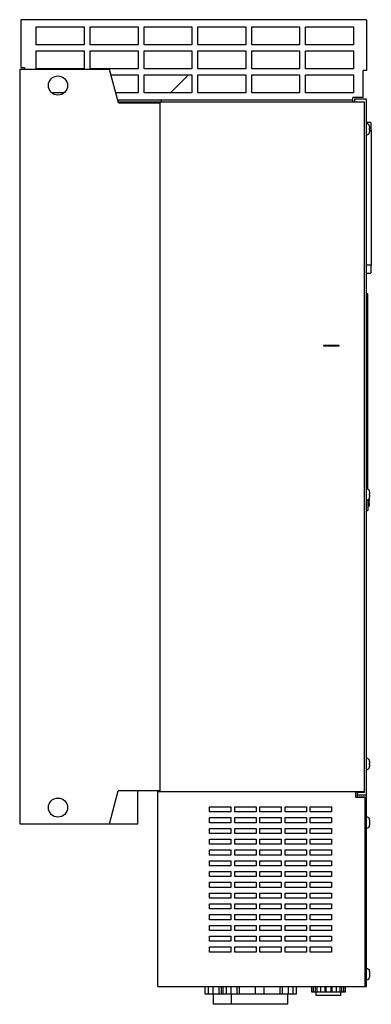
# Model space of a CAD drawing. Header units: millimetres. Extents: x 209 to 503, y 80 to 902.
import ezdxf

# ---------------------------------------------------------------- set-up
doc = ezdxf.new("R2010")
doc.units = ezdxf.units.MM
doc.header["$LTSCALE"] = 63.837686
doc.layers.get('0').update_dxf_attribs({"linetype": 'CONTINUOUS'})

msp = doc.modelspace()

# ---------------------------------------------------------------- linework, layer by layer
at = {"color": 7, "linetype": 'Continuous'}
for p, q in [((209.9, 902.01), (209.9, 862.01)), ((498.8, 902.01), (209.9, 902.01)), ((498.8, 902.01), (498.8, 859.51)), ((222.8, 881.01), (222.8, 896.01)), ((222.8, 896.01), (262.8, 896.01)), ((262.8, 896.01), (262.8, 881.01)), ((267.8, 881.01), (267.8, 896.01)), ((267.8, 896.01), (307.8, 896.01)), ((307.8, 896.01), (307.8, 881.01)), ((312.8, 881.01), (312.8, 896.01)), ((312.8, 896.01), (352.8, 896.01)), ((352.8, 896.01), (352.8, 881.01)), ((357.8, 881.01), (357.8, 896.01)), ((357.8, 896.01), (397.8, 896.01)), ((397.8, 896.01), (397.8, 881.01)), ((402.8, 881.01), (402.8, 896.01)), ((402.8, 896.01), (442.8, 896.01)), ((442.8, 896.01), (442.8, 881.01)), ((447.8, 881.01), (447.8, 896.01)), ((447.8, 896.01), (487.8, 896.01)), ((487.8, 896.01), (487.8, 881.01)), ((262.8, 881.01), (222.8, 881.01)), ((307.8, 881.01), (267.8, 881.01)), ((352.8, 881.01), (312.8, 881.01)), ((397.8, 881.01), (357.8, 881.01)), ((442.8, 881.01), (402.8, 881.01)), ((487.8, 881.01), (447.8, 881.01)), ((222.8, 861.01), (222.8, 876.01)), ((222.8, 876.01), (262.8, 876.01)), ((262.8, 876.01), (262.8, 861.01)), ((267.8, 861.01), (267.8, 876.01)), ((267.8, 876.01), (307.8, 876.01)), ((307.8, 876.01), (307.8, 861.01)), ((312.8, 861.01), (312.8, 876.01)), ((312.8, 876.01), (352.8, 876.01)), ((352.8, 876.01), (352.8, 861.01)), ((357.8, 861.01), (357.8, 876.01)), ((357.8, 876.01), (397.8, 876.01)), ((397.8, 876.01), (397.8, 861.01)), ((402.8, 861.01), (402.8, 876.01)), ((402.8, 876.01), (442.8, 876.01)), ((442.8, 876.01), (442.8, 861.01)), ((447.8, 861.01), (447.8, 876.01)), ((447.8, 876.01), (487.8, 876.01)), ((487.8, 876.01), (487.8, 861.01)), ((208.9, 860.51), (208.9, 230.51)), ((283.9, 860.51), (208.9, 860.51)), ((209.9, 862.01), (212.9, 862.01)), ((212.9, 862.01), (212.9, 860.51)), ((262.8, 861.01), (222.8, 861.01)), ((307.8, 861.01), (267.8, 861.01)), ((291.41, 832.51), (283.9, 860.51)), ((285.11, 856.01), (307.8, 856.01)), ((307.8, 856.01), (307.8, 841.01)), ((352.8, 861.01), (312.8, 861.01)), ((312.8, 841.01), (312.8, 856.01)), ((312.8, 856.01), (352.8, 856.01)), ((335.02, 841.01), (350.02, 856.01)), ((352.8, 856.01), (352.8, 841.01)), ((397.8, 861.01), (357.8, 861.01)), ((357.8, 841.01), (357.8, 856.01)), ((357.8, 856.01), (397.8, 856.01)), ((397.8, 856.01), (397.8, 841.01)), ((442.8, 861.01), (402.8, 861.01)), ((402.8, 841.01), (402.8, 856.01)), ((402.8, 856.01), (442.8, 856.01)), ((442.8, 856.01), (442.8, 841.01)), ((487.8, 861.01), (447.8, 861.01)), ((447.8, 841.01), (447.8, 856.01)), ((447.8, 856.01), (487.8, 856.01)), ((487.8, 856.01), (487.8, 841.01)), ((495.8, 837.01), (495.8, 859.51)), ((498.8, 859.51), (495.8, 859.51)), ((245.6, 841.01), (236.21, 841.01)), ((307.8, 841.01), (289.13, 841.01)), ((352.8, 841.01), (312.8, 841.01)), ((397.8, 841.01), (357.8, 841.01)), ((442.8, 841.01), (402.8, 841.01)), ((487.8, 841.01), (447.8, 841.01)), ((290.74, 835.01), (487.3, 835.01)), ((291.14, 833.51), (496.8, 833.51)), ((291.41, 832.51), (325.9, 832.51)), ((325.9, 833.51), (325.9, 257.51)), ((327.4, 833.51), (327.4, 835.01)), ((487.3, 833.51), (487.3, 837.01)), ((495.8, 837.01), (487.3, 837.01)), ((488.8, 835.51), (488.8, 833.51)), ((498.8, 835.51), (488.8, 835.51)), ((496.8, 833.51), (496.8, 256.51)), ((498.8, 94.51), (498.8, 835.51)), ((502.32, 816.22), (498.8, 816.22)), ((500.7, 814.26), (500.72, 814.26)), ((500.7, 806.76), (500.72, 806.76)), ((501.3, 812.6), (501.3, 811.01)), ((501.3, 811.01), (501.3, 811.01)), ((501.3, 810.01), (501.3, 808.42)), ((501.3, 810.01), (501.3, 810.01)), ((501.3, 809.45), (502.73, 809.45)), ((502.73, 809.45), (502.73, 697.05)), ((502.73, 697.05), (498.8, 697.05)), ((498.8, 690.28), (502.32, 690.28)), ((499.8, 673.01), (498.8, 673.01)), ((499.8, 509.75), (499.8, 673.01)), ((499.8, 636.71), (498.8, 636.71)), ((462.75, 629.8), (462.75, 629.74)), ((475.75, 629.8), (462.75, 629.8)), ((462.75, 629.74), (475.75, 629.74)), ((475.75, 629.74), (475.75, 629.8)), ((498.8, 626.71), (499.8, 626.71)), ((500.7, 509.26), (500.72, 509.26)), ((500.7, 501.76), (500.72, 501.76)), ((500.8, 501.76), (500.8, 499.51)), ((501.3, 507.6), (501.3, 506.01)), ((501.3, 506.01), (501.3, 506.01)), ((501.3, 505.01), (501.3, 505.01)), ((501.3, 505.01), (501.3, 503.42)), ((499.8, 501.1), (499.8, 492.01)), ((499.8, 499.51), (500.8, 499.51)), ((500.8, 498.51), (499.8, 498.51)), ((500.8, 495.76), (499.8, 495.76)), ((500.8, 498.51), (500.8, 495.76)), ((498.8, 492.01), (499.8, 492.01)), ((500.7, 284.26), (500.72, 284.26)), ((501.3, 282.6), (501.3, 281.01)), ((501.3, 281.01), (501.3, 281.01)), ((501.3, 280.01), (501.3, 280.01)), ((501.3, 280.01), (501.3, 278.42)), ((500.7, 276.76), (500.72, 276.76)), ((283.9, 230.51), (291.27, 258.01)), ((325.9, 258.01), (291.27, 258.01)), ((307.7, 230.51), (307.7, 258.01)), ((324.4, 257.51), (496.8, 257.51)), ((324.4, 94.51), (324.4, 257.51)), ((489.8, 252.51), (489.8, 257.51)), ((496.8, 256.51), (490.8, 256.51)), ((490.8, 256.51), (490.8, 252.97)), ((497.3, 252.51), (489.8, 252.51)), ((498.8, 254.51), (490.8, 254.51)), ((490.8, 252.97), (497.3, 252.97)), ((497.3, 252.97), (497.3, 94.51)), ((367.65, 244.66), (385.45, 244.66)), ((367.65, 240.36), (367.65, 244.66)), ((385.45, 240.36), (367.65, 240.36)), ((385.45, 244.66), (385.45, 240.36)), ((388.65, 244.66), (406.45, 244.66)), ((388.65, 240.36), (388.65, 244.66)), ((406.45, 240.36), (388.65, 240.36)), ((406.45, 244.66), (406.45, 240.36)), ((409.65, 244.66), (427.45, 244.66)), ((409.65, 240.36), (409.65, 244.66)), ((427.45, 240.36), (409.65, 240.36)), ((427.45, 244.66), (427.45, 240.36)), ((430.65, 244.66), (448.45, 244.66)), ((430.65, 240.36), (430.65, 244.66)), ((448.45, 240.36), (430.65, 240.36)), ((448.45, 244.66), (448.45, 240.36)), ((451.65, 244.66), (469.45, 244.66)), ((451.65, 240.36), (451.65, 244.66)), ((469.45, 240.36), (451.65, 240.36)), ((469.45, 244.66), (469.45, 240.36)), ((208.9, 230.51), (307.7, 230.51)), ((367.65, 235.66), (385.45, 235.66)), ((367.65, 231.36), (367.65, 235.66)), ((385.45, 231.36), (367.65, 231.36)), ((385.45, 235.66), (385.45, 231.36)), ((388.65, 235.66), (406.45, 235.66)), ((388.65, 231.36), (388.65, 235.66)), ((406.45, 231.36), (388.65, 231.36)), ((406.45, 235.66), (406.45, 231.36)), ((409.65, 235.66), (427.45, 235.66)), ((409.65, 231.36), (409.65, 235.66)), ((427.45, 231.36), (409.65, 231.36)), ((427.45, 235.66), (427.45, 231.36)), ((430.65, 235.66), (448.45, 235.66)), ((430.65, 231.36), (430.65, 235.66)), ((448.45, 231.36), (430.65, 231.36)), ((448.45, 235.66), (448.45, 231.36)), ((451.65, 235.66), (469.45, 235.66)), ((451.65, 231.36), (451.65, 235.66)), ((469.45, 231.36), (451.65, 231.36)), ((469.45, 235.66), (469.45, 231.36)), ((500.84, 235.17), (500.82, 235.17)), ((501.3, 233.67), (501.3, 229.28)), ((367.65, 226.66), (385.45, 226.66)), ((367.65, 222.36), (367.65, 226.66)), ((385.45, 222.36), (367.65, 222.36)), ((385.45, 226.66), (385.45, 222.36)), ((388.65, 226.66), (406.45, 226.66)), ((388.65, 222.36), (388.65, 226.66)), ((406.45, 222.36), (388.65, 222.36)), ((406.45, 226.66), (406.45, 222.36)), ((409.65, 226.66), (427.45, 226.66)), ((409.65, 222.36), (409.65, 226.66)), ((427.45, 222.36), (409.65, 222.36)), ((427.45, 226.66), (427.45, 222.36)), ((430.65, 226.66), (448.45, 226.66)), ((430.65, 222.36), (430.65, 226.66)), ((448.45, 222.36), (430.65, 222.36)), ((448.45, 226.66), (448.45, 222.36)), ((451.65, 226.66), (469.45, 226.66)), ((451.65, 222.36), (451.65, 226.66)), ((469.45, 222.36), (451.65, 222.36)), ((469.45, 226.66), (469.45, 222.36)), ((500.84, 227.77), (500.82, 227.77)), ((367.65, 217.66), (385.45, 217.66)), ((367.65, 213.36), (367.65, 217.66)), ((385.45, 217.66), (385.45, 213.36)), ((388.65, 217.66), (406.45, 217.66)), ((388.65, 213.36), (388.65, 217.66)), ((406.45, 217.66), (406.45, 213.36)), ((409.65, 217.66), (427.45, 217.66)), ((409.65, 213.36), (409.65, 217.66)), ((427.45, 217.66), (427.45, 213.36)), ((430.65, 217.66), (448.45, 217.66)), ((430.65, 213.36), (430.65, 217.66)), ((448.45, 217.66), (448.45, 213.36)), ((451.65, 217.66), (469.45, 217.66)), ((451.65, 213.36), (451.65, 217.66)), ((469.45, 217.66), (469.45, 213.36)), ((385.45, 213.36), (367.65, 213.36)), ((367.65, 208.66), (385.45, 208.66)), ((367.65, 204.36), (367.65, 208.66)), ((385.45, 208.66), (385.45, 204.36)), ((406.45, 213.36), (388.65, 213.36)), ((388.65, 208.66), (406.45, 208.66)), ((388.65, 204.36), (388.65, 208.66)), ((406.45, 208.66), (406.45, 204.36)), ((427.45, 213.36), (409.65, 213.36)), ((409.65, 208.66), (427.45, 208.66)), ((409.65, 204.36), (409.65, 208.66)), ((427.45, 208.66), (427.45, 204.36)), ((448.45, 213.36), (430.65, 213.36)), ((430.65, 208.66), (448.45, 208.66)), ((430.65, 204.36), (430.65, 208.66)), ((448.45, 208.66), (448.45, 204.36)), ((469.45, 213.36), (451.65, 213.36)), ((451.65, 208.66), (469.45, 208.66)), ((451.65, 204.36), (451.65, 208.66)), ((469.45, 208.66), (469.45, 204.36)), ((385.45, 204.36), (367.65, 204.36)), ((367.65, 199.66), (385.45, 199.66)), ((367.65, 195.36), (367.65, 199.66)), ((385.45, 199.66), (385.45, 195.36)), ((406.45, 204.36), (388.65, 204.36)), ((388.65, 199.66), (406.45, 199.66)), ((388.65, 195.36), (388.65, 199.66)), ((406.45, 199.66), (406.45, 195.36)), ((427.45, 204.36), (409.65, 204.36)), ((409.65, 199.66), (427.45, 199.66)), ((409.65, 195.36), (409.65, 199.66)), ((427.45, 199.66), (427.45, 195.36)), ((448.45, 204.36), (430.65, 204.36)), ((430.65, 199.66), (448.45, 199.66)), ((430.65, 195.36), (430.65, 199.66)), ((448.45, 199.66), (448.45, 195.36)), ((469.45, 204.36), (451.65, 204.36)), ((451.65, 199.66), (469.45, 199.66)), ((451.65, 195.36), (451.65, 199.66)), ((469.45, 199.66), (469.45, 195.36)), ((385.45, 195.36), (367.65, 195.36)), ((367.65, 190.66), (385.45, 190.66)), ((367.65, 186.36), (367.65, 190.66)), ((385.45, 190.66), (385.45, 186.36)), ((406.45, 195.36), (388.65, 195.36)), ((388.65, 190.66), (406.45, 190.66)), ((388.65, 186.36), (388.65, 190.66)), ((406.45, 190.66), (406.45, 186.36)), ((427.45, 195.36), (409.65, 195.36)), ((409.65, 190.66), (427.45, 190.66)), ((409.65, 186.36), (409.65, 190.66)), ((427.45, 190.66), (427.45, 186.36)), ((448.45, 195.36), (430.65, 195.36)), ((430.65, 190.66), (448.45, 190.66)), ((430.65, 186.36), (430.65, 190.66)), ((448.45, 190.66), (448.45, 186.36)), ((469.45, 195.36), (451.65, 195.36)), ((451.65, 190.66), (469.45, 190.66)), ((451.65, 186.36), (451.65, 190.66)), ((469.45, 190.66), (469.45, 186.36)), ((385.45, 186.36), (367.65, 186.36)), ((367.65, 181.66), (385.45, 181.66)), ((367.65, 177.36), (367.65, 181.66)), ((385.45, 181.66), (385.45, 177.36)), ((406.45, 186.36), (388.65, 186.36)), ((388.65, 181.66), (406.45, 181.66)), ((388.65, 177.36), (388.65, 181.66)), ((406.45, 181.66), (406.45, 177.36)), ((427.45, 186.36), (409.65, 186.36)), ((409.65, 181.66), (427.45, 181.66)), ((409.65, 177.36), (409.65, 181.66)), ((427.45, 181.66), (427.45, 177.36)), ((448.45, 186.36), (430.65, 186.36)), ((430.65, 181.66), (448.45, 181.66)), ((430.65, 177.36), (430.65, 181.66)), ((448.45, 181.66), (448.45, 177.36)), ((469.45, 186.36), (451.65, 186.36)), ((451.65, 181.66), (469.45, 181.66)), ((451.65, 177.36), (451.65, 181.66)), ((469.45, 181.66), (469.45, 177.36)), ((385.45, 177.36), (367.65, 177.36)), ((406.45, 177.36), (388.65, 177.36)), ((427.45, 177.36), (409.65, 177.36)), ((448.45, 177.36), (430.65, 177.36)), ((469.45, 177.36), (451.65, 177.36)), ((367.65, 172.66), (385.45, 172.66)), ((367.65, 168.36), (367.65, 172.66)), ((385.45, 168.36), (367.65, 168.36)), ((385.45, 172.66), (385.45, 168.36)), ((388.65, 172.66), (406.45, 172.66)), ((388.65, 168.36), (388.65, 172.66)), ((406.45, 168.36), (388.65, 168.36)), ((406.45, 172.66), (406.45, 168.36)), ((409.65, 172.66), (427.45, 172.66)), ((409.65, 168.36), (409.65, 172.66)), ((427.45, 168.36), (409.65, 168.36)), ((427.45, 172.66), (427.45, 168.36)), ((430.65, 172.66), (448.45, 172.66)), ((430.65, 168.36), (430.65, 172.66)), ((448.45, 168.36), (430.65, 168.36)), ((448.45, 172.66), (448.45, 168.36)), ((451.65, 172.66), (469.45, 172.66)), ((451.65, 168.36), (451.65, 172.66)), ((469.45, 168.36), (451.65, 168.36)), ((469.45, 172.66), (469.45, 168.36)), ((367.65, 163.66), (385.45, 163.66)), ((367.65, 159.36), (367.65, 163.66)), ((385.45, 159.36), (367.65, 159.36)), ((385.45, 163.66), (385.45, 159.36)), ((388.65, 163.66), (406.45, 163.66)), ((388.65, 159.36), (388.65, 163.66)), ((406.45, 159.36), (388.65, 159.36)), ((406.45, 163.66), (406.45, 159.36)), ((409.65, 163.66), (427.45, 163.66)), ((409.65, 159.36), (409.65, 163.66)), ((427.45, 159.36), (409.65, 159.36)), ((427.45, 163.66), (427.45, 159.36)), ((430.65, 163.66), (448.45, 163.66)), ((430.65, 159.36), (430.65, 163.66)), ((448.45, 159.36), (430.65, 159.36)), ((448.45, 163.66), (448.45, 159.36)), ((451.65, 163.66), (469.45, 163.66)), ((451.65, 159.36), (451.65, 163.66)), ((469.45, 159.36), (451.65, 159.36)), ((469.45, 163.66), (469.45, 159.36)), ((367.65, 154.66), (385.45, 154.66)), ((367.65, 150.36), (367.65, 154.66)), ((385.45, 150.36), (367.65, 150.36)), ((385.45, 154.66), (385.45, 150.36)), ((388.65, 154.66), (406.45, 154.66)), ((388.65, 150.36), (388.65, 154.66)), ((406.45, 150.36), (388.65, 150.36)), ((406.45, 154.66), (406.45, 150.36)), ((409.65, 154.66), (427.45, 154.66)), ((409.65, 150.36), (409.65, 154.66)), ((427.45, 150.36), (409.65, 150.36)), ((427.45, 154.66), (427.45, 150.36)), ((430.65, 154.66), (448.45, 154.66)), ((430.65, 150.36), (430.65, 154.66)), ((448.45, 150.36), (430.65, 150.36)), ((448.45, 154.66), (448.45, 150.36)), ((451.65, 154.66), (469.45, 154.66)), ((451.65, 150.36), (451.65, 154.66)), ((469.45, 150.36), (451.65, 150.36)), ((469.45, 154.66), (469.45, 150.36)), ((367.65, 145.66), (385.45, 145.66)), ((367.65, 141.36), (367.65, 145.66)), ((385.45, 141.36), (367.65, 141.36)), ((385.45, 145.66), (385.45, 141.36)), ((388.65, 145.66), (406.45, 145.66)), ((388.65, 141.36), (388.65, 145.66)), ((406.45, 141.36), (388.65, 141.36)), ((406.45, 145.66), (406.45, 141.36)), ((409.65, 145.66), (427.45, 145.66)), ((409.65, 141.36), (409.65, 145.66)), ((427.45, 141.36), (409.65, 141.36)), ((427.45, 145.66), (427.45, 141.36)), ((430.65, 145.66), (448.45, 145.66)), ((430.65, 141.36), (430.65, 145.66)), ((448.45, 141.36), (430.65, 141.36)), ((448.45, 145.66), (448.45, 141.36)), ((451.65, 145.66), (469.45, 145.66)), ((451.65, 141.36), (451.65, 145.66)), ((469.45, 141.36), (451.65, 141.36)), ((469.45, 145.66), (469.45, 141.36)), ((367.65, 136.66), (385.45, 136.66)), ((367.65, 132.36), (367.65, 136.66)), ((385.45, 132.36), (367.65, 132.36)), ((385.45, 136.66), (385.45, 132.36)), ((388.65, 136.66), (406.45, 136.66)), ((388.65, 132.36), (388.65, 136.66)), ((406.45, 132.36), (388.65, 132.36)), ((406.45, 136.66), (406.45, 132.36)), ((409.65, 136.66), (427.45, 136.66)), ((409.65, 132.36), (409.65, 136.66)), ((427.45, 132.36), (409.65, 132.36)), ((427.45, 136.66), (427.45, 132.36)), ((430.65, 136.66), (448.45, 136.66)), ((430.65, 132.36), (430.65, 136.66)), ((448.45, 132.36), (430.65, 132.36)), ((448.45, 136.66), (448.45, 132.36)), ((451.65, 136.66), (469.45, 136.66)), ((451.65, 132.36), (451.65, 136.66)), ((469.45, 132.36), (451.65, 132.36)), ((469.45, 136.66), (469.45, 132.36)), ((367.65, 127.66), (385.45, 127.66)), ((367.65, 123.36), (367.65, 127.66)), ((385.45, 123.36), (367.65, 123.36)), ((385.45, 127.66), (385.45, 123.36)), ((388.65, 127.66), (406.45, 127.66)), ((388.65, 123.36), (388.65, 127.66)), ((406.45, 123.36), (388.65, 123.36)), ((406.45, 127.66), (406.45, 123.36)), ((409.65, 127.66), (427.45, 127.66)), ((409.65, 123.36), (409.65, 127.66)), ((427.45, 123.36), (409.65, 123.36)), ((427.45, 127.66), (427.45, 123.36)), ((430.65, 127.66), (448.45, 127.66)), ((430.65, 123.36), (430.65, 127.66)), ((448.45, 123.36), (430.65, 123.36)), ((448.45, 127.66), (448.45, 123.36)), ((451.65, 127.66), (469.45, 127.66)), ((451.65, 123.36), (451.65, 127.66)), ((469.45, 123.36), (451.65, 123.36)), ((469.45, 127.66), (469.45, 123.36)), ((500.84, 108.67), (500.82, 108.67)), ((501.3, 107.17), (501.3, 102.78)), ((500.84, 101.27), (500.82, 101.27)), ((324.4, 94.51), (498.8, 94.51)), ((363.7, 94.51), (363.7, 88.51)), ((363.93, 88.51), (363.93, 94.51)), ((366.45, 94.51), (366.45, 88.51)), ((370.21, 94.51), (370.21, 88.51)), ((375.51, 88.51), (375.51, 94.51)), ((377.29, 94.51), (377.29, 88.51)), ((378.7, 94.51), (378.7, 88.51)), ((378.93, 88.51), (378.93, 94.51)), ((381.45, 94.51), (381.45, 88.51)), ((385.21, 94.51), (385.21, 88.51)), ((390.51, 88.51), (390.51, 94.51)), ((392.29, 94.51), (392.29, 88.51)), ((405.65, 94.51), (405.65, 88.51)), ((413.15, 88.51), (413.15, 94.51)), ((426.51, 88.51), (426.51, 94.51)), ((428.3, 94.51), (428.3, 88.51)), ((433.6, 88.51), (433.6, 94.51)), ((437.35, 88.51), (437.35, 94.51)), ((439.87, 94.51), (439.87, 88.51)), ((440.1, 88.51), (440.1, 94.51)), ((453.06, 89.78), (453.06, 94.51)), ((454.04, 94.51), (454.04, 89.78)), ((456.04, 89.78), (456.04, 94.51)), ((457.27, 94.51), (457.27, 89.78)), ((460.37, 94.51), (460.37, 89.78)), ((464.13, 89.78), (464.13, 94.51)), ((464.61, 94.51), (464.61, 89.78)), ((469.29, 89.78), (469.29, 94.51)), ((469.78, 94.51), (469.78, 89.78)), ((473.54, 89.78), (473.54, 94.51)), ((476.64, 89.78), (476.64, 94.51)), ((477.87, 94.51), (477.87, 89.78)), ((479.87, 89.78), (479.87, 94.51)), ((480.85, 94.51), (480.85, 89.78)), ((363.7, 88.51), (440.1, 88.51)), ((370.9, 79.71), (370.9, 88.51)), ((385.9, 79.71), (385.9, 88.51)), ((432.9, 79.71), (432.9, 88.51)), ((480.85, 89.78), (453.06, 89.78)), ((456.6, 87.01), (456.6, 89.78)), ((477.3, 87.01), (456.6, 87.01)), ((477.3, 87.01), (477.3, 89.78)), ((432.9, 79.71), (370.9, 79.71))]:
    msp.add_line(p, q, dxfattribs=at)
for centre in [(240.9, 847.01), (240.9, 244.01)]:
    msp.add_circle(centre, 8, dxfattribs=at)
for centre, radius, start, end in [((498.8, 812.66), 2.5, 39.79182, 90), ((498.77, 812.62), 2.53, 26.43775, 40.50543), ((498.78, 812.62), 2.53, 26.43445, 40.50863), ((498.78, 808.4), 2.53, 319.49108, 333.56575), ((498.78, 812.63), 2.52, 21.17977, 26.4042), ((498.78, 812.63), 2.52, 21.17901, 26.40502), ((498.78, 808.4), 2.52, 333.59618, 338.82001), ((498.75, 812.61), 2.55, 12.91242, 21.1698), ((498.75, 812.61), 2.55, 12.91181, 21.17082), ((498.75, 808.41), 2.55, 338.82906, 347.0875), ((498.71, 812.61), 2.6, 5.3384, 12.90031), ((498.71, 808.42), 2.6, 347.10027, 354.67826), ((498.69, 812.6), 2.61, 0.00222, 5.34583), ((498.7, 812.6), 2.61, 0.00267, 5.34677), ((498.7, 808.42), 2.61, 354.66972, 359.99547), ((464.15, 810.51), 37.15, 359.22887, 0.77113), ((498.8, 507.66), 2.5, 39.79182, 90), ((498.77, 507.62), 2.53, 26.43661, 40.50647), ((498.78, 507.62), 2.53, 26.43414, 40.50904), ((498.78, 503.4), 2.53, 319.48993, 333.56689), ((498.78, 507.63), 2.52, 21.17963, 26.40498), ((498.78, 503.4), 2.52, 333.59671, 338.8201), ((498.75, 507.61), 2.55, 12.91164, 21.17059), ((498.75, 503.41), 2.55, 338.82915, 347.08703), ((498.71, 507.61), 2.6, 5.33801, 12.90013), ((498.71, 503.42), 2.6, 347.09966, 354.67806), ((498.69, 507.6), 2.61, 0.00159, 5.346), ((498.7, 507.6), 2.61, 0.00372, 5.34649), ((498.7, 503.42), 2.61, 354.66959, 359.99676), ((464.15, 505.51), 37.15, 359.22884, 0.77116), ((498.8, 282.66), 2.5, 39.79182, 90), ((498.77, 282.62), 2.53, 26.43661, 40.50647), ((498.78, 282.62), 2.53, 26.43414, 40.50904), ((498.78, 282.63), 2.52, 21.17963, 26.40498), ((498.75, 282.61), 2.55, 12.91164, 21.17059), ((498.71, 282.61), 2.6, 5.33801, 12.90013), ((498.69, 282.6), 2.61, 0.00159, 5.346), ((498.7, 282.6), 2.61, 0.00372, 5.34649), ((464.15, 280.51), 37.15, 359.22884, 0.77116), ((498.78, 278.4), 2.53, 319.48993, 333.56689), ((498.78, 278.4), 2.52, 333.59671, 338.8201), ((498.75, 278.41), 2.55, 338.82915, 347.08703), ((498.71, 278.42), 2.6, 347.09966, 354.67806), ((498.7, 278.42), 2.61, 354.66959, 359.99676), ((498.77, 233.68), 2.53, 23.86415, 36.12816), ((498.77, 233.68), 2.53, 17.5175, 23.84954), ((498.76, 233.68), 2.54, 11.8911, 17.51714), ((498.7, 233.67), 2.6, 359.98213, 11.83904), ((498.8, 229.22), 2.5, 270, 324.54946), ((498.77, 229.27), 2.53, 323.8752, 336.13237), ((498.77, 229.27), 2.53, 323.87398, 336.13371), ((498.77, 229.26), 2.53, 336.14803, 341.683), ((498.76, 229.27), 2.54, 341.68448, 348.10751), ((498.76, 229.27), 2.54, 341.68358, 348.1085), ((498.71, 229.28), 2.59, 348.14607, 357.73305), ((498.71, 229.28), 2.59, 348.14339, 357.73371), ((498.68, 229.28), 2.62, 357.71463, 0.00022), ((498.68, 229.28), 2.62, 357.71665, 0.00591), ((498.77, 107.18), 2.53, 23.86415, 36.12816), ((498.77, 107.18), 2.53, 17.51749, 23.84954), ((498.76, 107.18), 2.54, 11.8911, 17.51713), ((498.7, 107.17), 2.6, 359.98213, 11.83904), ((498.8, 102.72), 2.5, 270, 324.54946), ((498.77, 102.77), 2.53, 323.8752, 336.13237), ((498.77, 102.77), 2.53, 323.87398, 336.13371), ((498.77, 102.76), 2.53, 336.14803, 341.68301), ((498.76, 102.77), 2.54, 341.68448, 348.10751), ((498.76, 102.77), 2.54, 341.68358, 348.1085), ((498.71, 102.78), 2.59, 348.14607, 357.73305), ((498.71, 102.78), 2.59, 348.14339, 357.7337), ((498.68, 102.78), 2.62, 357.71463, 0.00022), ((498.68, 102.78), 2.62, 357.71664, 0.00591)]:
    msp.add_arc(centre, radius, start, end, dxfattribs=at)
for points, knots in [([(502.73, 809.45), (502.73, 809.89), (502.72, 810.76), (502.7, 812.01), (502.66, 813.17), (502.61, 814.18), (502.55, 814.92), (502.51, 815.41), (502.47, 815.69), (502.44, 815.91), (502.4, 816.08), (502.37, 816.17), (502.33, 816.22), (502.32, 816.22)], [0, 0, 0, 0, 0.194096, 0.380771, 0.552772, 0.703593, 0.827492, 0.877859, 0.919857, 0.953127, 0.977434, 0.992749, 1, 1, 1, 1]), ([(498.8, 805.86), (499.17, 805.86), (499.9, 806.02), (500.49, 806.48), (500.72, 806.76)], [0, 0, 0, 0, 0.500001, 1, 1, 1, 1]), ([(502.32, 690.28), (502.33, 690.28), (502.37, 690.33), (502.4, 690.43), (502.44, 690.59), (502.47, 690.82), (502.51, 691.1), (502.55, 691.59), (502.61, 692.32), (502.66, 693.34), (502.7, 694.49), (502.72, 695.75), (502.73, 696.61), (502.73, 697.05)], [0, 0, 0, 0, 0.007251, 0.022566, 0.046873, 0.080143, 0.122141, 0.172508, 0.296407, 0.447227, 0.619229, 0.805903, 1, 1, 1, 1]), ([(498.8, 500.86), (499.17, 500.86), (499.9, 501.02), (500.49, 501.48), (500.72, 501.76)], [0, 0, 0, 0, 0.500001, 1, 1, 1, 1]), ([(498.8, 275.86), (499.17, 275.86), (499.9, 276.02), (500.49, 276.48), (500.72, 276.76)], [0, 0, 0, 0, 0.500001, 1, 1, 1, 1]), ([(498.8, 236.22), (499.2, 236.22), (499.99, 236.03), (500.61, 235.49), (500.84, 235.17)], [0, 0, 0, 0, 0.500001, 1, 1, 1, 1]), ([(498.8, 109.72), (499.2, 109.72), (499.99, 109.53), (500.61, 108.99), (500.84, 108.67)], [0, 0, 0, 0, 0.500001, 1, 1, 1, 1])]:
    msp.add_open_spline(points, degree=3, knots=knots, dxfattribs=at)

doc.saveas('drawing.dxf')
